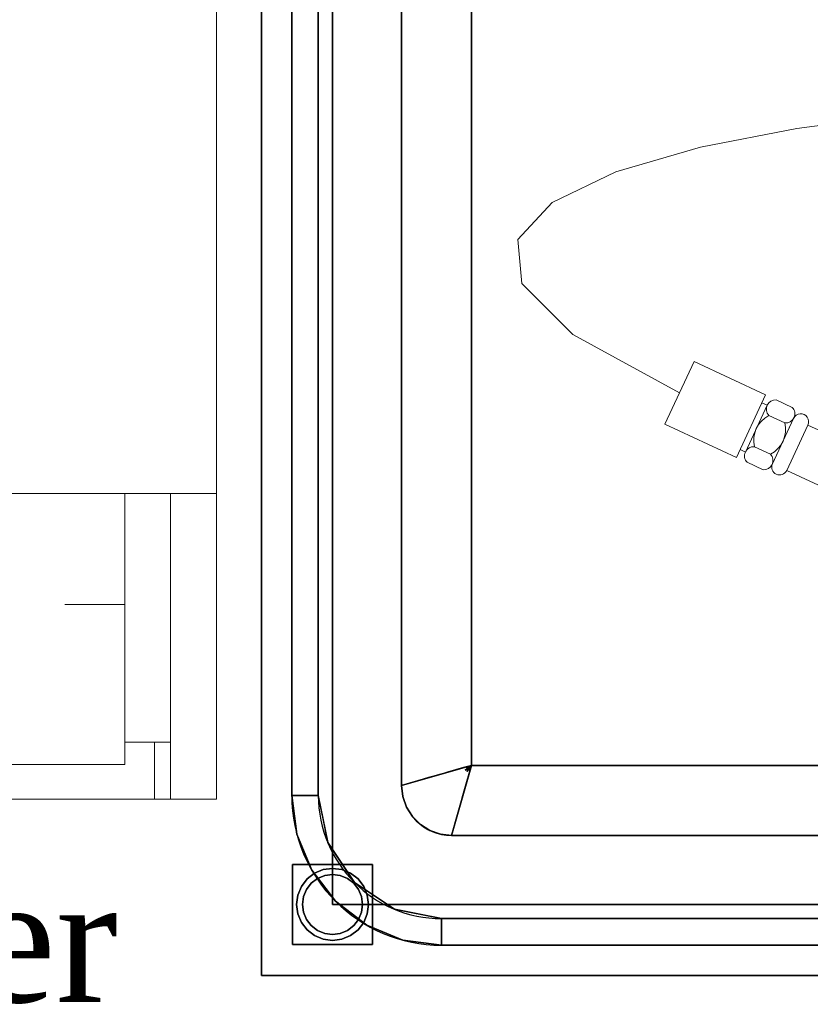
# Model space of a CAD drawing. Extents: x 3940905 to 4145695, y 925352 to 1109797.
# Tile 105 of 256: x 3948583 to 3948978, y 1100940 to 1101432. Entities that reach past the tile are written whole.
import ezdxf

# ---------------------------------------------------------------- set-up
doc = ezdxf.new("R2010")
doc.units = 0
doc.header["$LTSCALE"] = 750
doc.header["$MEASUREMENT"] = 0
doc.linetypes.add('DASHED', pattern=[0.75, 0.5, -0.25])
doc.layers.add('CKD Equipments', color=252, linetype='CONTINUOUS', lineweight=0)
doc.layers.add('TEXT', color=7, linetype='CONTINUOUS')
doc.styles.add('TXT1', font='times.ttf')

msp = doc.modelspace()

# ---------------------------------------------------------------- linework, layer by layer
at = {"layer": 'CKD Equipments', "color": 4, "lineweight": -2, "ltscale": 0.2}
for p, q in [((3948703.84, 1100954.66), (3948703.84, 1101654.66)), ((3948718.95, 1101044.66), (3948718.95, 1101544.66)), ((3948732.23, 1101544.66), (3948732.23, 1101044.66)), ((3948773.84, 1101049.66), (3948773.84, 1101499.66)), ((3948808.84, 1101489.66), (3948808.84, 1101059.66)), ((3948808.84, 1101059.66), (3949598.84, 1101059.66)), ((3949608.84, 1101024.66), (3948798.84, 1101024.66)), ((3948793.84, 1100983.05), (3949613.84, 1100983.05)), ((3949613.84, 1100969.77), (3948793.84, 1100969.77)), ((3949703.84, 1100954.66), (3948703.84, 1100954.66))]:
    msp.add_line(p, q, dxfattribs=at)
at = {"layer": 'CKD Equipments', "linetype": 'DASHED', "ltscale": 25}
for p, q in [((3948681.31, 1101195.47), (3948681.31, 1101652.38)), ((3948274.77, 1101195.47), (3948681.31, 1101195.47)), ((3948635.52, 1101195.47), (3948635.52, 1101060.12)), ((3948658.41, 1101195.47), (3948658.41, 1101042.82)), ((3948681.31, 1101195.47), (3948681.31, 1101042.82)), ((3948605.5, 1101140.01), (3948635.52, 1101140.01)), ((3948658.41, 1101071.32), (3948635.52, 1101071.32)), ((3948650.27, 1101071.32), (3948650.27, 1101042.82)), ((3948321.07, 1101060.12), (3948635.52, 1101060.12)), ((3948681.31, 1101042.82), (3948274.77, 1101042.82))]:
    msp.add_line(p, q, dxfattribs=at)
at = {"layer": 'CKD Equipments', "color": 5, "lineweight": 0}
for p, q in [((3948971.44, 1101377.99), (3949021.26, 1101384.51)), ((3948923.22, 1101368.66), (3948971.44, 1101377.99)), ((3948880.97, 1101356.39), (3948923.22, 1101368.66)), ((3948849.09, 1101341.04), (3948880.97, 1101356.39)), ((3948831.94, 1101322.45), (3948849.09, 1101341.04)), ((3948833.93, 1101300.48), (3948831.94, 1101322.45)), ((3948859.43, 1101275), (3948833.93, 1101300.48)), ((3948912.82, 1101245.87), (3948859.43, 1101275)), ((3948905.54, 1101230.25), (3948920.1, 1101261.48)), ((3948955.78, 1101244.84), (3948920.1, 1101261.48)), ((3948955.78, 1101244.84), (3948941.23, 1101213.62)), ((3948956.64, 1101239.69), (3948953.96, 1101240.94)), ((3948969.16, 1101238.61), (3948961.13, 1101242.35)), ((3948956.64, 1101239.69), (3948945.72, 1101216.28)), ((3948965.52, 1101230.8), (3948957.5, 1101234.54)), ((3948970.02, 1101233.45), (3948959.1, 1101210.04)), ((3948959.27, 1101210.39), (3948969.86, 1101233.1)), ((3948941.23, 1101213.62), (3948905.54, 1101230.25)), ((3948966.4, 1101207.06), (3948976.99, 1101229.78)), ((3949011.05, 1101213.9), (3948976.99, 1101229.78)), ((3948945.72, 1101216.28), (3948943.05, 1101217.52)), ((3948958.25, 1101215.19), (3948950.22, 1101218.93)), ((3948954.61, 1101207.38), (3948946.58, 1101211.13)), ((3948999.63, 1101191.58), (3948966.4, 1101207.06))]:
    msp.add_line(p, q, dxfattribs=at)
at = {"layer": 'CKD Equipments', "color": 4, "lineweight": -2, "ltscale": 0.2}
for centre, radius in [((3948798.84, 1101049.66), 25), ((3948793.84, 1101044.66), 74.89), ((3948793.84, 1101044.66), 61.61)]:
    msp.add_arc(centre, radius, 180, 270, dxfattribs=at)
at = {"layer": 'CKD Equipments', "color": 5, "lineweight": 0, "extrusion": (0, 0, -1)}
for centre, major_axis, start_param, end_param in [((3948960.82, 1101237.74), (-3.26, 3.26), 4.731862, 7.136157), ((3948965.84, 1101235.41), (3.26, 3.26), 0.019473, 2.423768), ((3948973.42, 1101231.44), (-2.78, 2.78), 5.934009, 9.075602), ((3948963.9, 1101222.05), (9.92, 9.92), 3.702618, 5.023808), ((3948951.84, 1101227.68), (9.92, 9.92), 0.561026, 1.882215), ((3948949.91, 1101214.33), (3.26, 3.26), 3.161065, 5.565361), ((3948954.92, 1101211.99), (-3.26, 3.26), 1.590269, 3.994564), ((3948962.84, 1101208.73), (-2.78, 2.78), 2.792417, 5.934009)]:
    msp.add_ellipse(centre, major_axis=major_axis, ratio=1, start_param=start_param, end_param=end_param, dxfattribs=at)
at = {"layer": 'CKD Equipments', "color": 4, "lineweight": -2, "ltscale": 0.2}
for points, invisible_edges in [([(3948703.84, 1100954.66, 850), (3948703.84, 1100954.66, 900), (3948703.84, 1101631.66, 900), (3948703.84, 1101654.66, 850)], 4), ([(3948739.34, 1101544.66, 850), (3948739.34, 1100990.16, 850), (3948703.84, 1100954.66, 850), (3948703.84, 1101654.66, 850)], 10), ([(3948718.95, 1101044.66, 900), (3948718.95, 1101544.66, 900), (3948703.84, 1101631.66, 900), (3948703.84, 1100954.66, 900)], 10), ([(3948732.23, 1101044.66, 890), (3948773.84, 1101049.66, 890), (3948773.84, 1101499.66, 890), (3948732.23, 1101544.66, 890)], 5), ([(3949539.35, 1101441.77, 480), (3949540.85, 1101438.16, 480), (3948739.34, 1100990.16, 480), (3948739.34, 1101544.66, 480)], 10), ([(3948808.84, 1101489.66, 520), (3948808.84, 1101059.66, 520), (3949523.53, 1101428.16, 520), (3949520.03, 1101436.6, 520)], 10), ([(3948739.34, 1100990.16, 480), (3949540.85, 1101438.16, 480), (3949543.23, 1101435.05, 480), (3949668.34, 1100990.16, 480)], 5), ([(3949529.09, 1101420.91, 520), (3949523.53, 1101428.16, 520), (3948808.84, 1101059.66, 520), (3949598.84, 1101059.66, 520)], 10), ([(3948808.84, 1101059.66, 520), (3948804.82, 1101058.51, 562.5), (3948806.29, 1101058.42, 547.6)], 2), ([(3948805.7, 1101057.31, 557.25), (3948806.49, 1101056.52, 557.25), (3948808.84, 1101059.66, 520)], 1), ([(3948806.29, 1101058.42, 547.6), (3948805.7, 1101057.31, 557.25), (3948808.84, 1101059.66, 520)], 1), ([(3948806.49, 1101056.52, 557.25), (3948807.6, 1101057.11, 547.6), (3948808.84, 1101059.66, 520)], 1), ([(3948807.6, 1101057.11, 547.6), (3948807.69, 1101055.64, 562.5), (3948808.84, 1101059.66, 520)], 1), ([(3948790.04, 1101054.28, 718.75), (3948787.32, 1101053.51, 747.5), (3948788.96, 1101048.04, 741.73)], 14), ([(3948792.21, 1101050.25, 704.37), (3948792.76, 1101055.06, 690), (3948790.04, 1101054.28, 718.75)], 13), ([(3948794.77, 1101055.64, 668.75), (3948792.76, 1101055.06, 690), (3948794.12, 1101052.59, 679.37)], 14), ([(3948796.78, 1101056.21, 647.5), (3948794.77, 1101055.64, 668.75), (3948797.48, 1101053.74, 644.25)], 14), ([(3948800.8, 1101057.36, 605), (3948796.78, 1101056.21, 647.5), (3948799.96, 1101055.18, 616.74)], 14), ([(3948800.8, 1101057.36, 605), (3948802.57, 1101056.05, 589.69), (3948804.82, 1101058.51, 562.5)], 3), ([(3948806.54, 1101051.62, 605), (3948807.69, 1101055.64, 562.5), (3948805.24, 1101053.39, 589.69)], 14), ([(3948774.47, 1101044.09, 890), (3948773.84, 1101049.66, 890), (3948732.23, 1101044.66, 890)], 14), ([(3948777.26, 1101044.32, 862.4), (3948777.86, 1101050.8, 847.5), (3948773.84, 1101049.66, 890)], 13), ([(3948773.84, 1101049.66, 890), (3948774.47, 1101044.09, 890), (3948777.26, 1101044.32, 862.4)], 14), ([(3948781.88, 1101051.95, 805), (3948777.86, 1101050.8, 847.5), (3948781.83, 1101044.13, 820.31)], 14), ([(3948784.6, 1101052.73, 776.25), (3948781.88, 1101051.95, 805), (3948785.82, 1101046.35, 776.25)], 14), ([(3948784.6, 1101052.73, 776.25), (3948785.82, 1101046.35, 776.25), (3948787.32, 1101053.51, 747.5)], 3), ([(3948805.87, 1101049.25, 630), (3948801.11, 1101047.78, 655.55), (3948805.19, 1101046.89, 655)], 3), ([(3948805.87, 1101049.25, 630), (3948806.54, 1101051.62, 605), (3948802.35, 1101050, 631.14)], 14), ([(3948721.5, 1101025.27, 900), (3948718.95, 1101044.66, 900), (3948703.84, 1100954.66, 900)], 14), ([(3948721.5, 1101025.27, 900), (3948734.58, 1101032.87, 890), (3948718.95, 1101044.66, 900)], 3), ([(3948732.23, 1101044.66, 890), (3948718.95, 1101044.66, 900), (3948734.58, 1101032.87, 890)], 2), ([(3948736.92, 1101021.08, 890), (3948776.32, 1101038.81, 890), (3948774.47, 1101044.09, 890), (3948732.23, 1101044.66, 890)], 5), ([(3948774.47, 1101044.09, 890), (3948776.32, 1101038.81, 890), (3948777.26, 1101044.32, 862.4)], 14), ([(3948799.57, 1101045.72, 680), (3948803.84, 1101042.16, 705), (3948804.51, 1101044.52, 680)], 13), ([(3948805.19, 1101046.89, 655), (3948801.11, 1101047.78, 655.55), (3948804.51, 1101044.52, 680)], 3), ([(3948797.59, 1101038.91, 748.39), (3948802.49, 1101037.43, 755), (3948803.16, 1101039.79, 730)], 13), ([(3948802.49, 1101037.43, 755), (3948797.59, 1101038.91, 748.39), (3948801.81, 1101035.06, 780)], 3), ([(3948803.84, 1101042.16, 705), (3948798.41, 1101042.07, 716.71), (3948803.16, 1101039.79, 730)], 3), ([(3948779.3, 1101034.07, 890), (3948776.32, 1101038.81, 890), (3948736.92, 1101021.08, 890), (3948750.28, 1101001.09, 890)], 10), ([(3948783.26, 1101030.11, 890), (3948779.3, 1101034.07, 890), (3948750.28, 1101001.09, 890), (3948770.26, 1100987.74, 890)], 10), ([(3948776.32, 1101038.81, 890), (3948779.3, 1101034.07, 890), (3948780.81, 1101038.7, 852.75)], 14), ([(3948779.3, 1101034.07, 890), (3948783.26, 1101030.11, 890), (3948787.89, 1101031.62, 852.75)], 14), ([(3948796.06, 1101034.93, 790.25), (3948801.14, 1101032.7, 805), (3948801.81, 1101035.06, 780)], 13), ([(3948721.5, 1101025.27, 900), (3948736.92, 1101021.08, 890), (3948734.58, 1101032.87, 890)], 13), ([(3948783.26, 1101030.11, 890), (3948770.26, 1100987.74, 890), (3948788, 1101027.13, 890)], 3), ([(3948783.26, 1101030.11, 890), (3948788, 1101027.13, 890), (3948787.89, 1101031.62, 852.75)], 14), ([(3948801.14, 1101032.7, 805), (3948793.32, 1101032.65, 820.32), (3948799.99, 1101028.68, 847.5)], 3), ([(3948703.84, 1100954.66, 900), (3948728.99, 1101007.21, 900), (3948721.5, 1101025.27, 900)], 13), ([(3948736.92, 1101021.08, 890), (3948721.5, 1101025.27, 900), (3948728.99, 1101007.21, 900)], 13), ([(3948793.28, 1101025.28, 890), (3948788, 1101027.13, 890), (3948770.26, 1100987.74, 890), (3948793.84, 1100983.05, 890)], 10), ([(3948793.28, 1101025.28, 890), (3948793.51, 1101028.08, 862.41), (3948788, 1101027.13, 890)], 3), ([(3948798.84, 1101024.66, 890), (3948793.51, 1101028.08, 862.41), (3948793.28, 1101025.28, 890)], 3), ([(3948798.84, 1101024.66, 890), (3948793.28, 1101025.28, 890), (3948793.84, 1100983.05, 890), (3949613.84, 1100983.05, 890)], 10), ([(3948798.84, 1101024.66, 890), (3948799.99, 1101028.68, 847.5), (3948793.51, 1101028.08, 862.41)], 14), ([(3949613.84, 1100983.05, 890), (3949614.4, 1101025.28, 890), (3949608.84, 1101024.66, 890), (3948798.84, 1101024.66, 890)], 9), ([(3948743.6, 1101011.09, 890), (3948736.92, 1101021.08, 890), (3948728.99, 1101007.21, 900)], 14), ([(3948740.89, 1100991.7, 900), (3948743.6, 1101011.09, 890), (3948728.99, 1101007.21, 900)], 3), ([(3948743.6, 1101011.09, 890), (3948740.89, 1100991.7, 900), (3948750.28, 1101001.09, 890)], 3), ([(3948728.99, 1101007.21, 900), (3948703.84, 1100954.66, 900), (3948740.89, 1100991.7, 900)], 3), ([(3948756.73, 1100994.81, 5), (3948739.34, 1101008.16, 5), (3948734.68, 1101007.54, 5), (3948723.75, 1100999.16, 5)], 13), ([(3948752.07, 1101002.88, 0), (3948754.93, 1100999.16, 0), (3948723.75, 1100999.16, 0), (3948739.34, 1101008.16, 0)], 14), ([(3948723.75, 1100999.16, 0), (3948734.68, 1101007.54, 0), (3948739.34, 1101008.16, 0)], 13), ([(3948734.68, 1101007.54, 5), (3948730.34, 1101005.74, 5), (3948726.61, 1101002.88, 5), (3948723.75, 1100999.16, 5)], 8), ([(3948726.61, 1101002.88, 0), (3948730.34, 1101005.74, 0), (3948734.68, 1101007.54, 0), (3948723.75, 1100999.16, 0)], 4), ([(3948724.34, 1100990.16, 5), (3948724.85, 1100994.04, 5), (3948726.35, 1100997.66, 5), (3948739.34, 1101005.16, 5)], 12), ([(3948731.84, 1101003.15, 5), (3948735.46, 1101004.64, 5), (3948739.34, 1101005.16, 5), (3948726.35, 1100997.66, 5)], 12), ([(3948730.34, 1101005.74, 0), (3948726.61, 1101002.88, 0), (3948726.61, 1101002.88, 5), (3948730.34, 1101005.74, 5)], 10), ([(3948734.68, 1101007.54, 0), (3948730.34, 1101005.74, 0), (3948730.34, 1101005.74, 5), (3948734.68, 1101007.54, 5)], 10), ([(3948735.46, 1101004.64, 75), (3948731.84, 1101003.15, 75), (3948739.34, 1101005.16, 75)], 2), ([(3948735.46, 1101004.64, 75), (3948735.46, 1101004.64, 5), (3948731.84, 1101003.15, 5), (3948731.84, 1101003.15, 75)], 5), ([(3948739.34, 1101008.16, 0), (3948734.68, 1101007.54, 0), (3948734.68, 1101007.54, 5), (3948739.34, 1101008.16, 5)], 10), ([(3948735.46, 1101004.64, 5), (3948735.46, 1101004.64, 75), (3948739.34, 1101005.16, 75), (3948739.34, 1101005.16, 5)], 5), ([(3948756.73, 1100994.81, 5), (3948754.93, 1100999.16, 5), (3948752.07, 1101002.88, 5), (3948739.34, 1101008.16, 5)], 12), ([(3948748.34, 1101005.74, 5), (3948744, 1101007.54, 5), (3948739.34, 1101008.16, 5), (3948752.07, 1101002.88, 5)], 4), ([(3948739.34, 1101008.16, 0), (3948744, 1101007.54, 0), (3948748.34, 1101005.74, 0), (3948752.07, 1101002.88, 0)], 8), ([(3948739.34, 1101008.16, 5), (3948744, 1101007.54, 5), (3948744, 1101007.54, 0), (3948739.34, 1101008.16, 0)], 10), ([(3948743.22, 1101004.64, 75), (3948739.34, 1101005.16, 75), (3948749.95, 1101000.76, 75), (3948746.84, 1101003.15, 75)], 2), ([(3948749.95, 1101000.76, 5), (3948739.34, 1101005.16, 5), (3948743.22, 1101004.64, 5), (3948746.84, 1101003.15, 5)], 1), ([(3948743.22, 1101004.64, 75), (3948743.22, 1101004.64, 5), (3948739.34, 1101005.16, 5), (3948739.34, 1101005.16, 75)], 5), ([(3948746.84, 1101003.15, 75), (3948746.84, 1101003.15, 5), (3948743.22, 1101004.64, 5), (3948743.22, 1101004.64, 75)], 5), ([(3948748.34, 1101005.74, 0), (3948744, 1101007.54, 0), (3948744, 1101007.54, 5), (3948748.34, 1101005.74, 5)], 10), ([(3948752.07, 1101002.88, 0), (3948748.34, 1101005.74, 0), (3948748.34, 1101005.74, 5), (3948752.07, 1101002.88, 5)], 10), ([(3948726.61, 1101002.88, 0), (3948723.75, 1100999.16, 0), (3948723.75, 1100999.16, 5), (3948726.61, 1101002.88, 5)], 10), ([(3948753.83, 1100994.04, 75), (3948752.33, 1100997.66, 75), (3948749.95, 1101000.76, 75), (3948724.34, 1100990.16, 75)], 12), ([(3948726.35, 1100997.66, 75), (3948724.85, 1100994.04, 75), (3948724.34, 1100990.16, 75), (3948749.95, 1101000.76, 75)], 12), ([(3948726.35, 1100997.66, 75), (3948731.84, 1101003.15, 75), (3948728.73, 1101000.76, 75)], 1), ([(3948731.84, 1101003.15, 5), (3948726.35, 1100997.66, 5), (3948728.73, 1101000.76, 5)], 1), ([(3948728.73, 1101000.76, 75), (3948728.73, 1101000.76, 5), (3948726.35, 1100997.66, 5), (3948726.35, 1100997.66, 75)], 5), ([(3948731.84, 1101003.15, 75), (3948731.84, 1101003.15, 5), (3948728.73, 1101000.76, 5), (3948728.73, 1101000.76, 75)], 5), ([(3948750.28, 1101001.09, 890), (3948740.89, 1100991.7, 900), (3948760.27, 1100994.42, 890)], 3), ([(3948749.95, 1101000.76, 75), (3948749.95, 1101000.76, 5), (3948746.84, 1101003.15, 5), (3948746.84, 1101003.15, 75)], 5), ([(3948749.95, 1101000.76, 5), (3948752.33, 1100997.66, 5), (3948753.83, 1100994.04, 5)], 12), ([(3948749.95, 1101000.76, 75), (3948752.33, 1100997.66, 75), (3948752.33, 1100997.66, 5), (3948749.95, 1101000.76, 5)], 10), ([(3948754.93, 1100999.16, 0), (3948752.07, 1101002.88, 0), (3948752.07, 1101002.88, 5), (3948754.93, 1100999.16, 5)], 10), ([(3948723.75, 1100999.16, 5), (3948721.95, 1100994.81, 5), (3948721.34, 1100990.16, 5), (3948756.73, 1100994.81, 5)], 12), ([(3948723.75, 1100999.16, 0), (3948754.93, 1100999.16, 0), (3948721.95, 1100985.5, 0), (3948721.34, 1100990.16, 0)], 11), ([(3948723.75, 1100999.16, 0), (3948721.34, 1100990.16, 0), (3948721.95, 1100994.81, 0)], 1), ([(3948721.34, 1100990.16, 5), (3948756.73, 1100985.5, 5), (3948757.34, 1100990.16, 5), (3948756.73, 1100994.81, 5)], 9), ([(3948721.34, 1100990.16, 5), (3948721.95, 1100994.81, 5), (3948721.95, 1100994.81, 0), (3948721.34, 1100990.16, 0)], 2), ([(3948721.95, 1100985.5, 0), (3948754.93, 1100999.16, 0), (3948756.73, 1100994.81, 0), (3948756.73, 1100985.5, 0)], 13), ([(3948723.75, 1100999.16, 0), (3948721.95, 1100994.81, 0), (3948721.95, 1100994.81, 5), (3948723.75, 1100999.16, 5)], 10), ([(3948726.35, 1100997.66, 75), (3948726.35, 1100997.66, 5), (3948724.85, 1100994.04, 5), (3948724.85, 1100994.04, 75)], 5), ([(3948752.33, 1100997.66, 5), (3948752.33, 1100997.66, 75), (3948753.83, 1100994.04, 75), (3948753.83, 1100994.04, 5)], 5), ([(3948756.73, 1100994.81, 0), (3948754.93, 1100999.16, 0), (3948754.93, 1100999.16, 5), (3948756.73, 1100994.81, 5)], 10), ([(3948756.73, 1100985.5, 0), (3948756.73, 1100994.81, 0), (3948757.34, 1100990.16, 0)], 1), ([(3948757.34, 1100990.16, 0), (3948756.73, 1100994.81, 0), (3948756.73, 1100994.81, 5), (3948757.34, 1100990.16, 5)], 2), ([(3948756.4, 1100979.8, 900), (3948740.89, 1100991.7, 900), (3948703.84, 1100954.66, 900)], 14), ([(3948739.34, 1100990.16, 850), (3949668.34, 1100990.16, 850), (3949703.84, 1100954.66, 850), (3948703.84, 1100954.66, 850)], 10), ([(3948756.73, 1100985.5, 5), (3948721.34, 1100990.16, 5), (3948721.95, 1100985.5, 5), (3948730.34, 1100974.57, 5)], 13), ([(3948721.34, 1100990.16, 0), (3948721.95, 1100985.5, 0), (3948721.95, 1100985.5, 5), (3948721.34, 1100990.16, 5)], 2), ([(3948724.34, 1100990.16, 75), (3948724.85, 1100986.27, 75), (3948726.35, 1100982.66, 75), (3948753.83, 1100994.04, 75)], 12), ([(3948726.35, 1100982.66, 5), (3948724.34, 1100990.16, 5), (3948753.83, 1100994.04, 5), (3948728.73, 1100979.55, 5)], 7), ([(3948724.85, 1100994.04, 75), (3948724.85, 1100994.04, 5), (3948724.34, 1100990.16, 5), (3948724.34, 1100990.16, 75)], 1), ([(3948724.85, 1100986.27, 5), (3948724.34, 1100990.16, 5), (3948726.35, 1100982.66, 5)], 2), ([(3948724.34, 1100990.16, 75), (3948724.34, 1100990.16, 5), (3948724.85, 1100986.27, 5), (3948724.85, 1100986.27, 75)], 4), ([(3948753.83, 1100994.04, 75), (3948726.35, 1100982.66, 75), (3948728.73, 1100979.55, 75), (3948754.34, 1100990.16, 75)], 5), ([(3948728.73, 1100979.55, 75), (3948743.22, 1100975.67, 75), (3948746.84, 1100977.17, 75), (3948754.34, 1100990.16, 75)], 13), ([(3948756.4, 1100979.8, 900), (3948760.27, 1100994.42, 890), (3948740.89, 1100991.7, 900)], 3), ([(3948753.83, 1100986.27, 75), (3948754.34, 1100990.16, 75), (3948746.84, 1100977.17, 75), (3948752.33, 1100982.66, 75)], 6), ([(3948754.34, 1100990.16, 5), (3948753.83, 1100986.27, 5), (3948753.83, 1100994.04, 5)], 2), ([(3948754.34, 1100990.16, 5), (3948753.83, 1100994.04, 5), (3948753.83, 1100994.04, 75), (3948754.34, 1100990.16, 75)], 2), ([(3948753.83, 1100986.27, 75), (3948753.83, 1100986.27, 5), (3948754.34, 1100990.16, 5), (3948754.34, 1100990.16, 75)], 1), ([(3948756.4, 1100979.8, 900), (3948770.26, 1100987.74, 890), (3948760.27, 1100994.42, 890)], 13), ([(3948757.34, 1100990.16, 5), (3948756.73, 1100985.5, 5), (3948756.73, 1100985.5, 0), (3948757.34, 1100990.16, 0)], 2), ([(3948723.75, 1100981.16, 5), (3948726.61, 1100977.43, 5), (3948730.34, 1100974.57, 5), (3948721.95, 1100985.5, 5)], 4), ([(3948748.34, 1100974.57, 0), (3948721.95, 1100985.5, 0), (3948756.73, 1100985.5, 0), (3948752.07, 1100977.43, 0)], 7), ([(3948721.95, 1100985.5, 0), (3948748.34, 1100974.57, 0), (3948744, 1100972.77, 0), (3948730.34, 1100974.57, 0)], 13), ([(3948730.34, 1100974.57, 0), (3948726.61, 1100977.43, 0), (3948723.75, 1100981.16, 0), (3948721.95, 1100985.5, 0)], 8), ([(3948721.95, 1100985.5, 0), (3948723.75, 1100981.16, 0), (3948723.75, 1100981.16, 5), (3948721.95, 1100985.5, 5)], 10), ([(3948724.85, 1100986.27, 75), (3948724.85, 1100986.27, 5), (3948726.35, 1100982.66, 5), (3948726.35, 1100982.66, 75)], 5), ([(3948730.34, 1100974.57, 5), (3948744, 1100972.77, 5), (3948748.34, 1100974.57, 5), (3948756.73, 1100985.5, 5)], 13), ([(3948746.84, 1100977.17, 5), (3948743.22, 1100975.67, 5), (3948753.83, 1100986.27, 5), (3948749.95, 1100979.55, 5)], 6), ([(3948756.73, 1100985.5, 5), (3948748.34, 1100974.57, 5), (3948752.07, 1100977.43, 5), (3948754.93, 1100981.16, 5)], 1), ([(3948749.95, 1100979.55, 5), (3948753.83, 1100986.27, 5), (3948752.33, 1100982.66, 5)], 1), ([(3948752.07, 1100977.43, 0), (3948756.73, 1100985.5, 0), (3948754.93, 1100981.16, 0)], 1), ([(3948752.33, 1100982.66, 75), (3948752.33, 1100982.66, 5), (3948753.83, 1100986.27, 5), (3948753.83, 1100986.27, 75)], 5), ([(3948754.93, 1100981.16, 0), (3948756.73, 1100985.5, 0), (3948756.73, 1100985.5, 5), (3948754.93, 1100981.16, 5)], 10), ([(3948756.4, 1100979.8, 900), (3948774.46, 1100972.32, 900), (3948770.26, 1100987.74, 890)], 14), ([(3948782.05, 1100985.39, 890), (3948770.26, 1100987.74, 890), (3948774.46, 1100972.32, 900)], 14), ([(3948782.05, 1100985.39, 890), (3948774.46, 1100972.32, 900), (3948793.84, 1100969.77, 900)], 13), ([(3948782.05, 1100985.39, 890), (3948793.84, 1100969.77, 900), (3948793.84, 1100983.05, 890)], 1), ([(3948756.4, 1100979.8, 900), (3948703.84, 1100954.66, 900), (3948774.46, 1100972.32, 900)], 3), ([(3948723.75, 1100981.16, 0), (3948726.61, 1100977.43, 0), (3948726.61, 1100977.43, 5), (3948723.75, 1100981.16, 5)], 10), ([(3948726.35, 1100982.66, 75), (3948726.35, 1100982.66, 5), (3948728.73, 1100979.55, 5), (3948728.73, 1100979.55, 75)], 5), ([(3948752.33, 1100982.66, 75), (3948746.84, 1100977.17, 75), (3948749.95, 1100979.55, 75)], 1), ([(3948749.95, 1100979.55, 75), (3948749.95, 1100979.55, 5), (3948752.33, 1100982.66, 5), (3948752.33, 1100982.66, 75)], 5), ([(3948752.07, 1100977.43, 0), (3948754.93, 1100981.16, 0), (3948754.93, 1100981.16, 5), (3948752.07, 1100977.43, 5)], 10), ([(3948726.61, 1100977.43, 0), (3948730.34, 1100974.57, 0), (3948730.34, 1100974.57, 5), (3948726.61, 1100977.43, 5)], 10), ([(3948731.84, 1100977.17, 75), (3948735.46, 1100975.67, 75), (3948739.34, 1100975.16, 75), (3948728.73, 1100979.55, 75)], 4), ([(3948743.22, 1100975.67, 75), (3948728.73, 1100979.55, 75), (3948739.34, 1100975.16, 75)], 3), ([(3948739.34, 1100975.16, 5), (3948735.46, 1100975.67, 5), (3948731.84, 1100977.17, 5), (3948728.73, 1100979.55, 5)], 8), ([(3948739.34, 1100975.16, 5), (3948728.73, 1100979.55, 5), (3948743.22, 1100975.67, 5)], 3), ([(3948728.73, 1100979.55, 75), (3948728.73, 1100979.55, 5), (3948731.84, 1100977.17, 5), (3948731.84, 1100977.17, 75)], 5), ([(3948731.84, 1100977.17, 75), (3948731.84, 1100977.17, 5), (3948735.46, 1100975.67, 5), (3948735.46, 1100975.67, 75)], 5), ([(3948735.46, 1100975.67, 75), (3948735.46, 1100975.67, 5), (3948739.34, 1100975.16, 5), (3948739.34, 1100975.16, 75)], 5), ([(3948743.22, 1100975.67, 5), (3948743.22, 1100975.67, 75), (3948739.34, 1100975.16, 75), (3948739.34, 1100975.16, 5)], 5), ([(3948743.22, 1100975.67, 75), (3948743.22, 1100975.67, 5), (3948746.84, 1100977.17, 5), (3948746.84, 1100977.17, 75)], 5), ([(3948746.84, 1100977.17, 75), (3948746.84, 1100977.17, 5), (3948749.95, 1100979.55, 5), (3948749.95, 1100979.55, 75)], 5), ([(3948748.34, 1100974.57, 0), (3948752.07, 1100977.43, 0), (3948752.07, 1100977.43, 5), (3948748.34, 1100974.57, 5)], 10), ([(3948793.84, 1100969.77, 900), (3948774.46, 1100972.32, 900), (3948703.84, 1100954.66, 900)], 14), ([(3948730.34, 1100974.57, 5), (3948734.68, 1100972.77, 5), (3948739.34, 1100972.16, 5), (3948744, 1100972.77, 5)], 8), ([(3948739.34, 1100972.16, 0), (3948734.68, 1100972.77, 0), (3948730.34, 1100974.57, 0), (3948744, 1100972.77, 0)], 4), ([(3948730.34, 1100974.57, 0), (3948734.68, 1100972.77, 0), (3948734.68, 1100972.77, 5), (3948730.34, 1100974.57, 5)], 10), ([(3948739.34, 1100972.16, 5), (3948734.68, 1100972.77, 5), (3948734.68, 1100972.77, 0), (3948739.34, 1100972.16, 0)], 10), ([(3948739.34, 1100972.16, 0), (3948744, 1100972.77, 0), (3948744, 1100972.77, 5), (3948739.34, 1100972.16, 5)], 10), ([(3948744, 1100972.77, 0), (3948748.34, 1100974.57, 0), (3948748.34, 1100974.57, 5), (3948744, 1100972.77, 5)], 10), ([(3949703.84, 1100954.66, 900), (3949613.84, 1100969.77, 900), (3948793.84, 1100969.77, 900), (3948703.84, 1100954.66, 900)], 5)]:
    msp.add_3dface(points, dxfattribs=dict(at, invisible_edges=invisible_edges))
for points in [[(3948732.23, 1101544.66, 890), (3948718.95, 1101544.66, 900), (3948718.95, 1101044.66, 900), (3948732.23, 1101044.66, 890)], [(3948739.34, 1100990.16, 480), (3948739.34, 1100990.16, 850), (3948739.34, 1101544.66, 850), (3948739.34, 1101544.66, 480)], [(3948808.84, 1101489.66, 520), (3948773.84, 1101499.66, 890), (3948773.84, 1101049.66, 890), (3948808.84, 1101059.66, 520)], [(3948808.84, 1101059.66, 520), (3948798.84, 1101024.66, 890), (3949608.84, 1101024.66, 890), (3949598.84, 1101059.66, 520)], [(3948719.34, 1101010.16, 850), (3948719.34, 1100970.16, 850), (3948759.34, 1100970.16, 850), (3948759.34, 1101010.16, 850)], [(3948759.34, 1100970.16, 75), (3948719.34, 1100970.16, 75), (3948719.34, 1101010.16, 75), (3948759.34, 1101010.16, 75)], [(3948759.34, 1101010.16, 850), (3948759.34, 1101010.16, 75), (3948719.34, 1101010.16, 75), (3948719.34, 1101010.16, 850)], [(3948719.34, 1101010.16, 850), (3948719.34, 1101010.16, 75), (3948719.34, 1100970.16, 75), (3948719.34, 1100970.16, 850)], [(3948759.34, 1100970.16, 850), (3948759.34, 1100970.16, 75), (3948759.34, 1101010.16, 75), (3948759.34, 1101010.16, 850)], [(3949668.34, 1100990.16, 480), (3949668.34, 1100990.16, 850), (3948739.34, 1100990.16, 850), (3948739.34, 1100990.16, 480)], [(3948793.84, 1100983.05, 890), (3948793.84, 1100969.77, 900), (3949613.84, 1100969.77, 900), (3949613.84, 1100983.05, 890)], [(3948719.34, 1100970.16, 850), (3948719.34, 1100970.16, 75), (3948759.34, 1100970.16, 75), (3948759.34, 1100970.16, 850)], [(3949703.84, 1100954.66, 900), (3948703.84, 1100954.66, 900), (3948703.84, 1100954.66, 850), (3949703.84, 1100954.66, 850)]]:
    msp.add_3dface(points, dxfattribs=at)

# ---------------------------------------------------------------- texts
at = {"layer": 'TEXT', "insert": (3948252.67, 1101003.29), "char_height": 61.963, "width": 1204.0964, "attachment_point": 1, "style": 'TXT1'}
msp.add_mtext('Pulveriser', dxfattribs=at)

doc.saveas('drawing.dxf')
